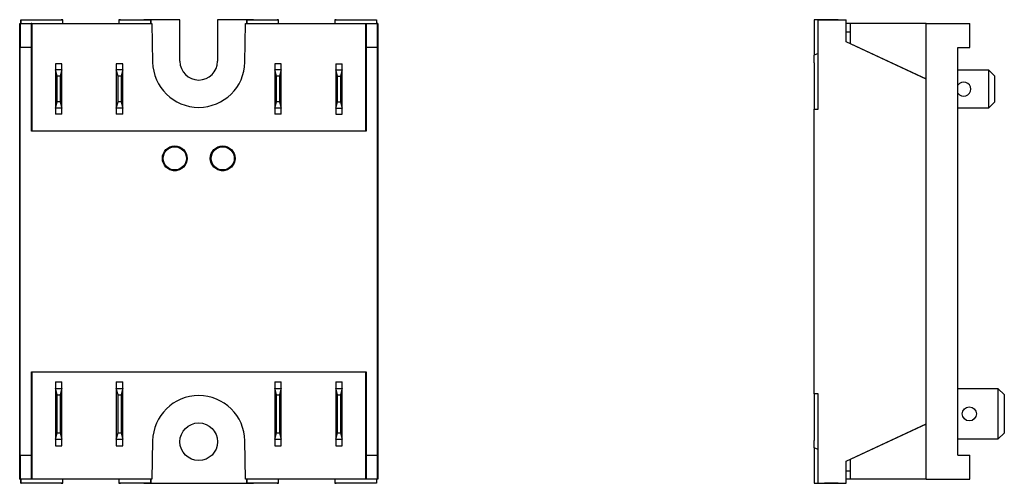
# Model space of a CAD drawing. Extents: x 35 to 270, y 100 to 375.
# Tile 11 of 14: x 128 to 251, y 211 to 269. Entities that reach past the tile are written whole.
import ezdxf

# ---------------------------------------------------------------- set-up
doc = ezdxf.new("R2010")
doc.units = 0
doc.layers.add('ARÊTES_VISIBLES_ISO_', color=7, linetype='CONTINUOUS')

msp = doc.modelspace()

# ---------------------------------------------------------------- linework, layer by layer
at = {"layer": 'ARÊTES_VISIBLES_ISO_'}
for p, q in [((128.17, 268.63), (128.27, 268.63)), ((128.17, 261.73), (128.17, 268.63)), ((128.27, 268.63), (129.6, 268.63)), ((128.27, 265.63), (128.27, 268.63)), ((128.32, 268.63), (128.32, 269.13)), ((128.32, 269.13), (133.38, 269.13)), ((128.32, 269.13), (128.35, 269.1)), ((128.35, 268.63), (128.35, 269.1)), ((128.35, 269.1), (133.56, 269.1)), ((129.67, 268.63), (129.6, 268.63)), ((129.6, 268.63), (129.6, 265.63)), ((129.67, 268.63), (144.72, 268.63)), ((129.67, 268.63), (129.67, 255.23)), ((133.56, 269.1), (133.38, 269.13)), ((133.56, 268.63), (133.56, 269.1)), ((140.77, 269.13), (140.58, 269.1)), ((140.58, 269.1), (140.58, 268.63)), ((140.58, 269.1), (144.56, 269.1)), ((140.77, 269.13), (143.72, 269.13)), ((148.22, 269.13), (143.72, 269.13)), ((143.72, 269.13), (143.72, 269.11)), ((143.72, 269.11), (144.57, 269.11)), ((144.56, 269.1), (144.57, 269.11)), ((144.56, 268.63), (144.56, 269.1)), ((144.57, 269.11), (144.57, 268.63)), ((144.72, 268.63), (144.8, 263.83)), ((148.22, 263.93), (148.22, 269.13)), ((157.42, 269.13), (152.92, 269.13)), ((152.92, 269.13), (152.92, 263.93)), ((156.34, 263.83), (156.43, 268.63)), ((156.43, 268.63), (171.47, 268.63)), ((156.57, 269.11), (156.58, 269.1)), ((156.57, 268.63), (156.57, 269.11)), ((156.57, 269.11), (157.42, 269.11)), ((156.58, 269.1), (156.58, 268.63)), ((156.58, 269.1), (160.56, 269.1)), ((157.42, 269.13), (160.38, 269.13)), ((157.42, 269.11), (157.42, 269.13)), ((160.56, 269.1), (160.38, 269.13)), ((160.56, 268.63), (160.56, 269.1)), ((167.77, 269.13), (167.58, 269.1)), ((167.58, 269.1), (167.58, 268.63)), ((167.58, 269.1), (172.79, 269.1)), ((167.77, 269.13), (172.82, 269.13)), ((171.47, 268.63), (171.54, 268.63)), ((171.47, 255.23), (171.47, 268.63)), ((171.54, 268.63), (172.88, 268.63)), ((171.54, 265.63), (171.54, 268.63)), ((172.82, 269.13), (172.79, 269.1)), ((172.79, 269.1), (172.79, 268.63)), ((172.82, 269.13), (172.82, 268.63)), ((172.97, 268.63), (172.88, 268.63)), ((172.88, 268.63), (172.88, 265.63)), ((172.97, 268.63), (172.97, 261.73)), ((227.55, 269.13), (227.55, 266.7)), ((228.05, 269.13), (227.55, 269.13)), ((228.05, 257.93), (228.05, 269.13)), ((228.05, 269.13), (231.55, 269.1)), ((228.85, 269.13), (228.05, 269.13)), ((230.55, 269.13), (228.85, 269.13)), ((228.85, 269.13), (228.85, 269.12)), ((230.55, 269.13), (230.55, 269.11)), ((231.55, 266.34), (231.55, 269.1)), ((232.05, 268.63), (231.55, 268.63)), ((232.05, 268.63), (232.05, 266.16)), ((241.55, 268.63), (232.05, 268.63)), ((241.55, 268.63), (247.05, 268.63)), ((241.55, 261.73), (241.55, 268.63)), ((247.05, 265.63), (247.05, 268.63)), ((231.55, 267.61), (232.05, 267.6)), ((227.55, 266.7), (227.55, 264.7)), ((241.55, 261.68), (231.55, 266.34)), ((232.05, 266.16), (241.55, 261.73)), ((128.24, 265.63), (128.27, 265.63)), ((128.24, 214.63), (128.24, 265.63)), ((129.6, 265.63), (128.27, 265.63)), ((129.63, 265.63), (129.6, 265.63)), ((129.63, 255.18), (129.63, 265.63)), ((171.52, 265.63), (171.54, 265.63)), ((171.52, 265.63), (171.52, 255.18)), ((172.88, 265.63), (171.54, 265.63)), ((172.9, 265.63), (172.88, 265.63)), ((172.9, 265.63), (172.9, 214.63)), ((228.05, 264.91), (227.55, 264.7)), ((245.55, 265.63), (247.05, 265.63)), ((245.55, 214.63), (245.55, 265.63)), ((132.64, 263.6), (132.64, 262.85)), ((133.44, 263.6), (132.64, 263.6)), ((133.44, 262.85), (133.44, 263.6)), ((140.26, 263.6), (140.26, 262.85)), ((141.06, 263.6), (140.26, 263.6)), ((141.06, 262.85), (141.06, 263.6)), ((160.08, 263.6), (160.08, 262.85)), ((160.88, 263.6), (160.08, 263.6)), ((160.88, 262.85), (160.88, 263.6)), ((167.7, 263.6), (168.5, 263.6)), ((167.7, 263.6), (167.7, 262.85)), ((168.5, 262.85), (168.5, 263.6)), ((227.55, 263.75), (227.55, 264.7)), ((227.55, 263.75), (227.55, 257.93)), ((133.44, 262.85), (132.64, 262.85)), ((132.64, 262.85), (132.64, 258.05)), ((132.86, 262.05), (132.64, 262.85)), ((133.44, 262.85), (133.23, 262.05)), ((133.44, 258.05), (133.44, 262.85)), ((141.06, 262.85), (140.26, 262.85)), ((140.26, 262.85), (140.26, 258.05)), ((140.48, 262.05), (140.26, 262.85)), ((141.06, 262.85), (140.85, 262.05)), ((141.06, 258.05), (141.06, 262.85)), ((160.88, 262.85), (160.08, 262.85)), ((160.08, 262.85), (160.08, 258.05)), ((160.3, 262.05), (160.08, 262.85)), ((160.88, 262.85), (160.67, 262.05)), ((160.88, 258.05), (160.88, 262.85)), ((167.7, 262.85), (168.5, 262.85)), ((167.7, 262.85), (167.7, 258.05)), ((167.92, 262.05), (167.7, 262.85)), ((168.5, 262.85), (168.29, 262.05)), ((168.5, 258.05), (168.5, 262.85)), ((245.55, 262.85), (249.35, 262.85)), ((249.35, 262.85), (249.35, 258.05)), ((250.15, 262.05), (249.35, 262.85)), ((128.17, 218.53), (128.17, 261.73)), ((133.23, 262.05), (132.86, 262.05)), ((132.86, 258.85), (132.86, 262.05)), ((133.23, 262.05), (133.23, 258.85)), ((140.85, 262.05), (140.48, 262.05)), ((140.48, 258.85), (140.48, 262.05)), ((140.85, 262.05), (140.85, 258.85)), ((160.67, 262.05), (160.3, 262.05)), ((160.3, 258.85), (160.3, 262.05)), ((160.67, 262.05), (160.67, 258.85)), ((167.92, 262.05), (168.29, 262.05)), ((167.92, 258.85), (167.92, 262.05)), ((168.29, 262.05), (168.29, 258.85)), ((172.97, 261.73), (172.97, 218.53)), ((241.55, 218.53), (241.55, 261.73)), ((250.15, 258.85), (250.15, 262.05)), ((132.64, 258.05), (132.86, 258.85)), ((133.23, 258.85), (132.86, 258.85)), ((133.23, 258.85), (133.44, 258.05)), ((140.26, 258.05), (140.48, 258.85)), ((140.85, 258.85), (140.48, 258.85)), ((140.85, 258.85), (141.06, 258.05)), ((160.08, 258.05), (160.3, 258.85)), ((160.67, 258.85), (160.3, 258.85)), ((160.67, 258.85), (160.88, 258.05)), ((167.7, 258.05), (167.92, 258.85)), ((167.92, 258.85), (168.29, 258.85)), ((168.29, 258.85), (168.5, 258.05)), ((249.35, 258.05), (250.15, 258.85)), ((132.64, 258.05), (132.64, 257.3)), ((133.44, 258.05), (132.64, 258.05)), ((133.44, 257.3), (133.44, 258.05)), ((140.26, 258.05), (140.26, 257.3)), ((141.06, 258.05), (140.26, 258.05)), ((141.06, 257.3), (141.06, 258.05)), ((160.08, 258.05), (160.08, 257.3)), ((160.88, 258.05), (160.08, 258.05)), ((160.88, 257.3), (160.88, 258.05)), ((167.7, 258.05), (167.7, 257.3)), ((167.7, 258.05), (168.5, 258.05)), ((168.5, 257.3), (168.5, 258.05)), ((227.55, 257.93), (228.05, 257.93)), ((227.55, 222.33), (227.55, 257.93)), ((249.35, 258.05), (245.55, 258.05)), ((133.44, 257.3), (132.64, 257.3)), ((141.06, 257.3), (140.26, 257.3)), ((160.88, 257.3), (160.08, 257.3)), ((167.7, 257.3), (168.5, 257.3)), ((129.63, 255.18), (129.67, 255.23)), ((171.52, 255.18), (129.63, 255.18)), ((129.67, 255.23), (171.47, 255.23)), ((171.52, 255.18), (171.47, 255.23)), ((147.38, 253.31), (147.77, 253.31)), ((153.38, 253.31), (153.77, 253.31)), ((147.38, 250.24), (147.77, 250.24)), ((153.38, 250.24), (153.77, 250.24)), ((129.63, 225.07), (171.52, 225.07)), ((129.63, 225.07), (129.67, 225.03)), ((129.63, 214.63), (129.63, 225.07)), ((171.47, 225.03), (129.67, 225.03)), ((129.67, 225.03), (129.67, 211.63)), ((171.52, 225.07), (171.47, 225.03)), ((171.47, 211.63), (171.47, 225.03)), ((171.52, 225.07), (171.52, 214.63)), ((132.64, 223.81), (132.64, 222.98)), ((132.64, 223.81), (133.44, 223.81)), ((132.64, 222.98), (133.44, 222.98)), ((132.64, 222.98), (132.64, 216.63)), ((132.86, 222.18), (132.64, 222.98)), ((133.44, 222.98), (133.23, 222.18)), ((133.44, 222.98), (133.44, 223.81)), ((133.44, 216.63), (133.44, 222.98)), ((140.26, 223.81), (140.26, 222.98)), ((140.26, 223.81), (141.06, 223.81)), ((140.26, 222.98), (141.06, 222.98)), ((140.26, 222.98), (140.26, 216.63)), ((140.48, 222.18), (140.26, 222.98)), ((141.06, 222.98), (140.85, 222.18)), ((141.06, 222.98), (141.06, 223.81)), ((141.06, 216.63), (141.06, 222.98)), ((160.08, 223.81), (160.08, 222.98)), ((160.08, 223.81), (160.88, 223.81)), ((160.08, 222.98), (160.88, 222.98)), ((160.08, 222.98), (160.08, 216.63)), ((160.3, 222.18), (160.08, 222.98)), ((160.88, 222.98), (160.67, 222.18)), ((160.88, 222.98), (160.88, 223.81)), ((160.88, 216.63), (160.88, 222.98)), ((167.7, 223.81), (168.5, 223.81)), ((167.7, 223.81), (167.7, 222.98)), ((167.7, 222.98), (168.5, 222.98)), ((167.7, 222.98), (167.7, 216.63)), ((167.92, 222.18), (167.7, 222.98)), ((168.5, 222.98), (168.29, 222.18)), ((168.5, 222.98), (168.5, 223.81)), ((168.5, 216.63), (168.5, 222.98)), ((245.55, 222.98), (250.55, 222.98)), ((250.55, 222.98), (250.55, 216.63)), ((251.35, 222.18), (250.55, 222.98)), ((132.86, 222.18), (133.23, 222.18)), ((132.86, 217.43), (132.86, 222.18)), ((133.23, 222.18), (133.23, 217.43)), ((140.48, 222.18), (140.85, 222.18)), ((140.48, 217.43), (140.48, 222.18)), ((140.85, 222.18), (140.85, 217.43)), ((160.3, 222.18), (160.67, 222.18)), ((160.3, 217.43), (160.3, 222.18)), ((160.67, 222.18), (160.67, 217.43)), ((167.92, 222.18), (168.29, 222.18)), ((167.92, 217.43), (167.92, 222.18)), ((168.29, 222.18), (168.29, 217.43)), ((228.05, 222.33), (227.55, 222.33)), ((227.55, 222.33), (227.55, 216.5)), ((228.05, 211.13), (228.05, 222.33)), ((251.35, 217.43), (251.35, 222.18)), ((128.17, 211.63), (128.17, 218.53)), ((172.97, 218.53), (172.97, 211.63)), ((231.55, 213.91), (241.55, 218.58)), ((241.55, 218.53), (232.05, 214.1)), ((241.55, 211.63), (241.55, 218.53)), ((132.64, 216.63), (132.86, 217.43)), ((132.86, 217.43), (133.23, 217.43)), ((133.23, 217.43), (133.44, 216.63)), ((140.26, 216.63), (140.48, 217.43)), ((140.48, 217.43), (140.85, 217.43)), ((140.85, 217.43), (141.06, 216.63)), ((160.08, 216.63), (160.3, 217.43)), ((160.3, 217.43), (160.67, 217.43)), ((160.67, 217.43), (160.88, 216.63)), ((167.7, 216.63), (167.92, 217.43)), ((167.92, 217.43), (168.29, 217.43)), ((168.29, 217.43), (168.5, 216.63)), ((250.55, 216.63), (251.35, 217.43)), ((132.64, 216.63), (132.64, 215.81)), ((132.64, 216.63), (133.44, 216.63)), ((132.64, 215.81), (133.44, 215.81)), ((133.44, 215.81), (133.44, 216.63)), ((140.26, 216.63), (140.26, 215.81)), ((140.26, 216.63), (141.06, 216.63)), ((140.26, 215.81), (141.06, 215.81)), ((141.06, 215.81), (141.06, 216.63)), ((144.8, 216.44), (144.71, 211.63)), ((156.43, 211.63), (156.34, 216.44)), ((160.08, 216.63), (160.08, 215.81)), ((160.08, 216.63), (160.88, 216.63)), ((160.08, 215.81), (160.88, 215.81)), ((160.88, 215.81), (160.88, 216.63)), ((167.7, 216.63), (167.7, 215.81)), ((167.7, 216.63), (168.5, 216.63)), ((167.7, 215.81), (168.5, 215.81)), ((168.5, 215.81), (168.5, 216.63)), ((227.55, 215.55), (227.55, 216.5)), ((250.55, 216.63), (245.55, 216.63)), ((128.24, 214.63), (128.27, 214.63)), ((128.27, 214.63), (129.6, 214.63)), ((128.27, 211.63), (128.27, 214.63)), ((129.63, 214.63), (129.6, 214.63)), ((129.6, 214.63), (129.6, 211.63)), ((171.52, 214.63), (171.54, 214.63)), ((171.54, 214.63), (172.88, 214.63)), ((171.54, 211.63), (171.54, 214.63)), ((172.88, 214.63), (172.88, 211.63)), ((172.9, 214.63), (172.88, 214.63)), ((227.55, 215.55), (227.55, 213.55)), ((228.05, 215.34), (227.55, 215.55)), ((245.55, 214.63), (247.05, 214.63)), ((247.05, 211.63), (247.05, 214.63)), ((227.55, 213.55), (227.55, 211.13)), ((231.55, 211.16), (231.55, 213.91)), ((232.05, 214.1), (232.05, 211.63)), ((232.05, 212.65), (231.55, 212.65)), ((128.17, 211.63), (128.27, 211.63)), ((129.6, 211.63), (128.27, 211.63)), ((128.32, 211.13), (128.32, 211.63)), ((128.32, 211.13), (128.35, 211.16)), ((133.38, 211.13), (128.32, 211.13)), ((128.35, 211.16), (128.35, 211.63)), ((133.56, 211.16), (128.35, 211.16)), ((129.67, 211.63), (129.6, 211.63)), ((144.71, 211.63), (129.67, 211.63)), ((133.38, 211.13), (133.56, 211.16)), ((133.56, 211.16), (133.56, 211.63)), ((140.58, 211.63), (140.58, 211.16)), ((140.58, 211.16), (140.77, 211.13)), ((144.56, 211.16), (140.58, 211.16)), ((143.72, 211.13), (140.77, 211.13)), ((144.57, 211.15), (143.72, 211.15)), ((143.72, 211.15), (143.72, 211.13)), ((143.72, 211.13), (157.42, 211.13)), ((144.56, 211.16), (144.56, 211.63)), ((144.57, 211.15), (144.56, 211.16)), ((144.57, 211.63), (144.57, 211.15)), ((171.47, 211.63), (156.43, 211.63)), ((156.57, 211.15), (156.57, 211.63)), ((156.58, 211.16), (156.57, 211.15)), ((157.42, 211.15), (156.57, 211.15)), ((156.58, 211.63), (156.58, 211.16)), ((160.56, 211.16), (156.58, 211.16)), ((157.42, 211.13), (157.42, 211.15)), ((160.38, 211.13), (157.42, 211.13)), ((160.38, 211.13), (160.56, 211.16)), ((160.56, 211.16), (160.56, 211.63)), ((167.58, 211.63), (167.58, 211.16)), ((167.58, 211.16), (167.77, 211.13)), ((172.79, 211.16), (167.58, 211.16)), ((172.82, 211.13), (167.77, 211.13)), ((171.54, 211.63), (171.47, 211.63)), ((172.88, 211.63), (171.54, 211.63)), ((172.79, 211.63), (172.79, 211.16)), ((172.82, 211.13), (172.79, 211.16)), ((172.82, 211.63), (172.82, 211.13)), ((172.97, 211.63), (172.88, 211.63)), ((227.55, 211.13), (228.05, 211.13)), ((228.05, 211.13), (231.55, 211.16)), ((228.05, 211.13), (228.85, 211.13)), ((230.55, 211.13), (228.85, 211.13)), ((228.85, 211.13), (228.85, 211.13)), ((230.55, 211.15), (230.55, 211.13)), ((232.05, 211.63), (231.55, 211.63)), ((241.55, 211.63), (232.05, 211.63)), ((241.55, 211.63), (247.05, 211.63))]:
    msp.add_line(p, q, dxfattribs=at)
for centre, radius in [((147.57, 251.78), 1.55), ((147.57, 251.78), 1.46), ((147.57, 251.78), 1.45), ((153.57, 251.78), 1.55), ((153.57, 251.78), 1.46), ((153.57, 251.78), 1.45), ((246.97, 219.81), 0.88), ((150.57, 216.33), 2.35)]:
    msp.add_circle(centre, radius, dxfattribs=at)
for centre, radius, start, end in [((150.57, 263.93), 5.77, 181, 359), ((150.57, 263.93), 2.35, 180, 0), ((246.27, 260.45), 0.88, 215.0968, 144.9032), ((150.57, 216.33), 5.77, 1, 179)]:
    msp.add_arc(centre, radius, start, end, dxfattribs=at)

doc.saveas('drawing.dxf')
